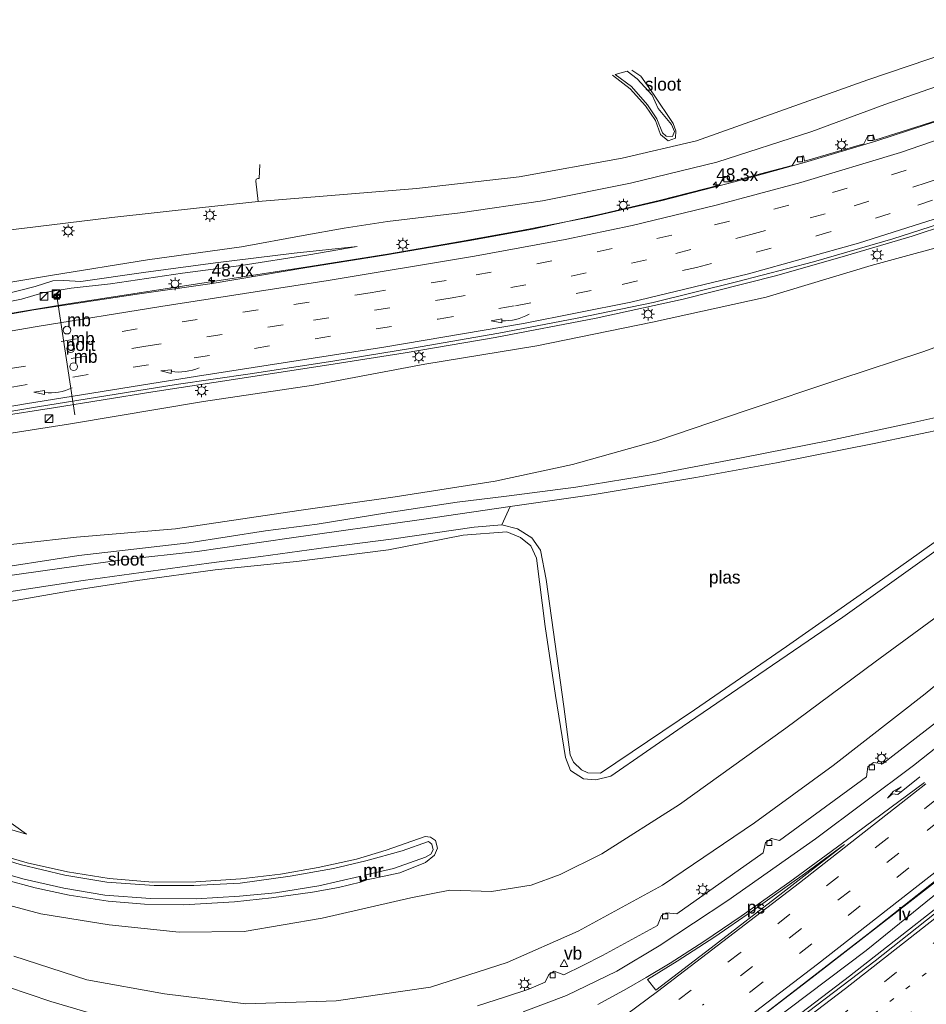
# Model space of a CAD drawing. Header units: millimetres. Extents: x 82463 to 85160, y 450000 to 452470.
# Tile 68 of 98: x 83995 to 84171, y 451341 to 451533. Entities that reach past the tile are written whole.
import ezdxf
from ezdxf.enums import TextEntityAlignment as Align

# ---------------------------------------------------------------- set-up
doc = ezdxf.new("R2010")
doc.units = ezdxf.units.MM
doc.linetypes.add('13strp', pattern=[4, 1, -3])
doc.linetypes.add('39strp', pattern=[12, 3, -9])
for name, color, linetype, lineweight in [('af-b5-muur', 8, 'muur', 18), ('af-bs-muur', 8, 'muur', 18), ('as-bs-kilometr', 13, 'Continuous', 18), ('bp-b5-boom', 93, 'Continuous', 18), ('bw-bs-drip', 8, 'Continuous', 18), ('bw-bs-portaal', 8, 'Continuous', 18), ('gr-bs-geleiderail', 213, 'geleiderail', 18), ('gw-bs-insteekwatergang', 93, 'Continuous', 18), ('gw-bs-kruinlijn', 93, 'Continuous', 18), ('gw-bs-teenlijn', 93, 'Continuous', 18), ('mk-b5-vlakmark', 8, 'Continuous', 18), ('mk-bs-13streep 0.45', 8, '13strp', 18), ('mk-bs-39streep 0.15', 8, '39strp', 18), ('mk-bs-pijlre750', 8, 'Continuous', 18), ('mk-bs-pijlverdrijf750', 8, 'Continuous', 18), ('mk-bs-streep 0.15', 8, 'Continuous', 18), ('og-b5-water', 153, 'Continuous', 18), ('og-bs-inrichtingselement', 253, 'Continuous', 18), ('og-bs-maaiveld', 253, 'Continuous', 18), ('og-bs-terreinafscheiding', 253, 'Continuous', 18), ('wh-bs-kolk', 8, 'Continuous', 18), ('wh-bs-waterlijn', 133, 'Continuous', 18), ('wm-bs-lichtmast', 8, 'Continuous', 18), ('wm-bs-lijnverlich', 8, 'lijnverlich', 18), ('wm-bs-verkeersbord', 8, 'Continuous', 18)]:
    doc.layers.add(name, color=color, linetype=linetype, lineweight=lineweight)
doc.styles.add('rtw_iso', font='iso-rtw.shx')
doc.linetypes.add('geleiderail', pattern='A,2,-1,[175,RTW.shx,S=0.5,R=0,X=0,Y=0],-1', length=4)
doc.linetypes.add('lijnverlich', pattern='A,0,-5,[22,RTW.shx,S=1,R=0,X=-0.625,Y=0],2.5,-0.5,[3,RTW.shx,S=0.5,R=0,X=0,Y=0],-0.5,2.5,[22,RTW.shx,S=1,R=180,X=0.625,Y=0],-5', length=16)
doc.linetypes.add('muur', pattern='A,8,-1,[6,RTW.shx,S=0.75,R=90,X=0,Y=0],-1', length=10)

# ---------------------------------------------------------------- blocks, each defined once
blk = doc.blocks.new('kolk')
blk.add_lwpolyline([(-0.5, -0.5), (0.5, -0.5), (0.5, 0.5), (-0.5, 0.5)], close=True)
blk = doc.blocks.new('verkeersbord')
for p, q in [((0, 0.75), (-0.75, -0.625)), ((0.75, -0.625), (0, 0.75)), ((-0.75, -0.625), (0.75, -0.625))]:
    blk.add_line(p, q)
blk = doc.blocks.new('dtbattr')
at = {"style": 'rtw_iso'}
blk.add_attdef('TAG', (0.59, 0.87), '', height=2.5, dxfattribs=at)
blk = doc.blocks.new('dtb')
blk.add_circle((0, 0), 0.75)
blk = doc.blocks.new('camera')
h = blk.add_hatch(color=256)
h.paths.add_polyline_path([(0.5, 0.5), (-0.5, 0.5), (0, 0)])
h.paths.add_polyline_path([(0, 0), (-0.5, -0.5), (0.5, -0.5)])
for p, q in [((-0.5, 0.5), (0.5, -0.5)), ((0.5, 0.5), (-0.5, -0.5))]:
    blk.add_line(p, q)
blk.add_lwpolyline([(-0.5, 0.5), (0.5, 0.5), (0.5, -0.5), (-0.5, -0.5)], close=True)
blk = doc.blocks.new('dtbattr-r')
at = {"style": 'rtw_iso'}
blk.add_attdef('TAG', text='', height=2.5, dxfattribs=at).set_placement((0, 0), align=Align.MIDDLE_CENTER)
blk = doc.blocks.new('dtbattr-l')
at = {"style": 'rtw_iso'}
blk.add_attdef('TAG', (0, 0), '', height=2.5, dxfattribs=at)
blk = doc.blocks.new('pijlr')
for p, q in [((0, 0, 0.1), (5.45, 0, 0.1)), ((5.45, -0.75, 0.1), (4.7, 0, 0.1)), ((6.2, -0.75, 0.1), (5.45, 0, 0.1)), ((4, -0.75, 0.1), (5.45, -0.75, 0.1)), ((5.7, -1.05, 0.1), (4, -0.75, 0.1)), ((7.5, -0.75, 0.1), (5.7, -1.05, 0.1)), ((7.5, -0.75, 0.1), (6.2, -0.75, 0.1))]:
    blk.add_line(p, q)
blk = doc.blocks.new('pijlvr')
for p, q in [((5.53, 0.37, 0.1), (5.37, -0.37, 0.1)), ((5.45, 0, 0.1), (5.45, 0, 0.1)), ((5.45, 0, 0.1), (5.45, 0, 0.1)), ((7.45, -0.45, 0.1), (5.53, 0.37, 0.1)), ((5.37, -0.37, 0.1), (7.45, -0.45, 0.1))]:
    blk.add_line(p, q)
blk.add_arc((2.72, -9.68, 0.1), 10.06, 74.2853, 105.7147)
blk = doc.blocks.new('kast')
blk.add_line((-0.75, -0.75), (0.75, 0.75))
blk.add_lwpolyline([(-0.75, 0.75), (0.75, 0.75), (0.75, -0.75), (-0.75, -0.75)], close=True)
blk = doc.blocks.new('lantaarnpaal')
for p, q in [((-0.75, 0), (-1.25, 0)), ((-0.88, 0.88), (-0.53, 0.53)), ((0, 0.75), (0, 1.25)), ((0.53, 0.53), (0.88, 0.88)), ((0.75, 0), (1.25, 0)), ((-0.53, -0.53), (-0.88, -0.88)), ((0, -0.75), (0, -1.25)), ((0.53, -0.53), (0.88, -0.88))]:
    blk.add_line(p, q)
blk.add_circle((0, 0), 0.75)
blk = doc.blocks.new('hecto')
for p, q in [((0, 0.625), (-0.625, 0)), ((0, -0.625), (0, 0.625)), ((-0.625, 0), (0.625, 0)), ((0.625, 0), (0, -0.625))]:
    blk.add_line(p, q)

msp = doc.modelspace()

# ---------------------------------------------------------------- linework, layer by layer
at = {"layer": 'af-b5-muur'}
msp.add_polyline3d([(84062.473, 451365.34, -2.272), (84061.262, 451364.933, -2.254), (84061.034, 451366.047, -3.094), (84061.23, 451366.087, -3.094), (84061.412, 451365.195, -3.094), (84062.247, 451365.476, -3.094), (84062.104, 451366.341, -3.094), (84062.302, 451366.373, -3.094)], close=True, dxfattribs=at)
at = {"layer": 'af-bs-muur'}
msp.add_polyline3d([(84062.203, 451366.357, -3.094), (84062.36, 451365.408, -2.272), (84061.337, 451365.064, -2.254), (84061.132, 451366.067, -3.094)], dxfattribs=at)
at = {"layer": 'bp-b5-boom'}
for points in [[(83977.333, 451489.98, 0.384), (83995.378, 451492.027, 0.36), (84012.892, 451494.209, 0.361), (84030.539, 451496.17, 0.334), (84041.317, 451497.301, 0.368), (84072.124, 451499.809, 0.059), (84092.085, 451502.135, -0.052), (84112.159, 451505.72, -0.321), (84126.563, 451509.086, -0.433), (84159.905, 451520.954, -1.036), (84175.617, 451526.278, -1.442)], [(84177.759, 451521.262, 2.517), (84163.196, 451516.148, 2.703), (84149.026, 451510.896, 2.879), (84130.52, 451504.982, 3.102), (84113.775, 451500.901, 3.352), (84096.657, 451497.418, 3.519), (84080.654, 451495.075, 3.784), (84066.527, 451493.441, 4.006), (84058.065, 451492.13, 4.308), (84050.104, 451490.698, 4.735), (84038.119, 451488.516, 5.134), (84019.794, 451485.984, 5.296), (84001.328, 451483.002, 5.611), (83979.699, 451479.319, 5.676)]]:
    msp.add_polyline3d(points, dxfattribs=at)
at = {"layer": 'bw-bs-portaal'}
msp.add_polyline3d([(84002.114, 451479.322, 11.131), (84005.695, 451455.794, 11.131)], dxfattribs=at)
at = {"layer": 'gr-bs-geleiderail'}
for points in [[(83984.881, 451474.188, 5.876), (84003.573, 451477.258, 5.769), (84051.809, 451484.709, 5.115), (84066.506, 451487.084, 4.934), (84080.666, 451489.499, 4.763), (84092.556, 451491.659, 4.605), (84105.817, 451494.277, 4.466), (84119.898, 451497.486, 4.229), (84133.756, 451501.049, 3.974), (84147.598, 451504.891, 3.747), (84161.696, 451509.106, 3.584), (84174.009, 451513.106, 3.459)], [(84181.878, 451494.967, 4.215), (84168.531, 451490.59, 4.289), (84155.581, 451486.729, 4.429), (84142.209, 451482.916, 4.475), (84123.982, 451478.304, 4.707), (84107.08, 451474.591, 4.841), (84087.465, 451470.862, 4.953), (84069.924, 451467.867, 5.273), (84056.306, 451465.704, 5.305), (84038.203, 451462.923, 5.379), (84020.865, 451460.289, 5.495), (84001.559, 451457.202, 5.602), (83990.643, 451455.483, 5.47)], [(84281.006, 451455.09, 3.519), (84258.857, 451435.466, 3.524), (84231.19, 451412.164, 3.775), (84207.664, 451392.843, 4.02), (84185.233, 451374.742, 4.118), (84159.994, 451354.857, 4.238), (84136.583, 451336.785, 4.28), (84129.064, 451331.014, 4.234), (84114.144, 451319.778, 4.157), (84098.98, 451308.628, 4.229), (84086.286, 451299.198, 4.166)], [(84284.033, 451452.167, 2.875), (84264.551, 451435.124, 3.478), (84251.042, 451423.693, 3.64), (84230.091, 451406.008, 3.89), (84205.796, 451385.887, 4.006), (84182.975, 451367.52, 4.169), (84156.336, 451346.634, 4.229), (84132.107, 451328.153, 4.266), (84115.766, 451315.832, 4.225), (84099.152, 451303.444, 4.229), (84081.967, 451290.855, 4.252), (84071.142, 451282.929, 4.265), (84060.615, 451275.335, 4.274), (84041.281, 451261.559, 4.211), (84020.012, 451246.493, 4.202), (84010.303, 451239.697, 4.154)]]:
    msp.add_polyline3d(points, dxfattribs=at)
at = {"layer": 'gw-bs-insteekwatergang'}
for points in [[(84114.031, 451522.87, -0.28), (84115.766, 451521.693, -0.267), (84118.245, 451518.17, -0.355), (84122.046, 451512.479, -0.388), (84122.567, 451511.032, -0.388), (84122.527, 451509.621, -0.314), (84121.07, 451509.092, -0.305), (84119.56, 451510.37, -0.271), (84118.611, 451513.061, -0.267), (84116.663, 451515.897, -0.318), (84113.669, 451519.225, -0.356), (84110.242, 451521.879, -0.415)], [(84184.84, 451457.874, -0.108), (84169.083, 451454.373, -0.103), (84152.463, 451450.837, -0.14), (84135.659, 451447.485, -0.256), (84119.036, 451444.326, -0.224), (84103.096, 451441.731, -0.205), (84089.628, 451440.001, -0.173), (84080.061, 451438.845, -0.164), (84066.37, 451436.768, -0.136), (84052.824, 451434.546, -0.261), (84042.797, 451433.272, -0.391), (84027.88, 451430.919, -0.446), (84006.471, 451428.47, -0.545), (83987.129, 451425.442, -0.635)], [(83985.828, 451418.256, -0.635), (84004.871, 451421.613, -0.694), (84017.9, 451423.617, -0.887), (84032.976, 451425.684, -0.581), (84048.769, 451427.311, -0.572), (84066.697, 451429.558, -0.595), (84081.188, 451432.39, -0.767), (84089.689, 451433.064, -0.692), (84092.362, 451431.965, -0.753), (84094.35, 451430.331, -0.743), (84095.455, 451427.933, -0.692), (84097.184, 451414.649, -0.613), (84099.143, 451401.234, -0.627), (84101.116, 451389.151, -0.627), (84102.07, 451386.655, -0.627), (84104.592, 451384.985, -0.632), (84107.039, 451384.847, -0.646), (84109.938, 451385.561, -0.613), (84123.833, 451395.156, -0.613), (84155.039, 451416.46, -0.669), (84173.677, 451429.734, -0.725)], [(84061.262, 451364.933, -2.254), (84056.968, 451363.858, -2.371), (84051.906, 451362.96, -2.425), (84043.917, 451361.852, -2.38), (84036.738, 451361.087, -2.375), (84026.85, 451360.525, -2.357), (84019.215, 451360.667, -2.285), (84012.168, 451361.203, -2.281), (84004.6, 451362.387, -2.285), (83997.983, 451363.826, -2.303), (83992.195, 451365.366, -2.29), (83986.599, 451367.121, -2.312), (83980.765, 451369.694, -2.29), (83975.936, 451372.034, -2.303), (83968.908, 451376.535, -2.344), (83959.713, 451383.219, -2.416), (83950.954, 451389.435, -2.528)], [(83989.446, 451370.695, -2.443), (83996.444, 451368.649, -2.447), (84004.231, 451366.898, -2.451), (84012.378, 451365.659, -2.429), (84020.86, 451364.912, -2.451), (84029.199, 451365.01, -2.425), (84037.962, 451365.549, -2.393), (84045.708, 451366.475, -2.384), (84053.018, 451367.78, -2.411), (84060.474, 451369.386, -2.425), (84066.208, 451371.146, -2.429), (84073.835, 451373.815, -2.443), (84074.883, 451373.653, -2.443), (84075.828, 451373.038, -2.384), (84076.206, 451371.538, -2.384), (84075.651, 451370.185, -2.276), (84073.909, 451368.75, -2.276), (84068.923, 451366.723, -2.281), (84062.473, 451365.34, -2.272)]]:
    msp.add_polyline3d(points, dxfattribs=at)
at = {"layer": 'gw-bs-kruinlijn'}
for points in [[(84179.358, 451489.975, 3.311), (84160.576, 451484.842, 3.566), (84140.129, 451478.699, 3.682), (84118.067, 451473.815, 3.886), (84095.543, 451469.263, 4.127), (84073.755, 451465.695, 4.382), (84052.08, 451461.605, 4.489), (84030.682, 451458.427, 4.693), (84004.845, 451454.086, 4.725), (83984.551, 451450.868, 4.647), (83963.828, 451446.899, 4.746), (83946.159, 451443.145, 4.859), (83925.31, 451437.06, 4.998), (83905.11, 451429.955, 5.079), (83888.368, 451424.244, 5.128), (83871.667, 451417.748, 5.299), (83856.969, 451411.204, 5.214), (83846.669, 451407.123, 5.169), (83844.724, 451407.191, 5.155), (83843.275, 451407.664, 5.173), (83842.585, 451408.757, 5.299)], [(84060.568, 451488.545, 3.991), (84048.324, 451487.27, 4.787), (84033.067, 451485.352, 5.097), (84019.064, 451483.526, 5.259), (84006.861, 451481.76, 5.308), (84003.534, 451481.932, 5.461), (84001.409, 451481.861, 5.614), (83997.973, 451480.777, 5.668), (83987.705, 451478.204, 5.713)], [(84189.966, 451417.101, 2.652), (84171.052, 451401.524, 2.773), (84153.167, 451387.581, 2.81), (84137.852, 451376.475, 2.824), (84119.968, 451364.309, 2.647), (84103.58, 451355.371, 2.578), (84089.76, 451349.261, 2.368), (84074.828, 451344.473, 2.323), (84056.533, 451341.831, 1.972), (84038.945, 451341.265, 1.451), (84023.126, 451343.177, 0.979), (84008.042, 451345.925, 0.547), (83993.795, 451350.503, 0.336)], [(83980.303, 451385.689, -1.552), (83996.308, 451374.283, -2.164)]]:
    msp.add_polyline3d(points, dxfattribs=at)
at = {"layer": 'gw-bs-teenlijn'}
for points in [[(84231.755, 451492.469, 0.022), (84228.015, 451490.193, -0.01), (84222.892, 451487.446, 0.064), (84214.13, 451483.81, 0.073), (84205.297, 451480.653, 0.064), (84170.64, 451468.09, 0.11), (84154.475, 451462.74, 0.157), (84136.258, 451456.688, 0.226), (84118.897, 451450.757, 0.101), (84102.447, 451446.145, -0.062), (84087.435, 451442.911, 0.008), (84067.981, 451439.893, -0.126), (84049.265, 451437.18, -0.293), (84025.236, 451433.662, -0.372), (84005.977, 451432.025, -0.159), (83985.077, 451429.678, -0.091), (83968.098, 451426.428, -0.145), (83951.39, 451422.004, -0.285), (83928.329, 451414.154, -0.374), (83913.029, 451407.554, -0.464), (83895.803, 451401.721, -0.572), (83865.784, 451392.092, -0.545), (83859.847, 451390.153, -0.559)], [(84060.568, 451488.545, 3.991), (84051.179, 451486.944, 4.18), (84038.064, 451484.887, 4.427), (84026.632, 451483.35, 4.764), (84012.604, 451481.304, 4.868), (84004.942, 451480.448, 4.98), (83999.463, 451479.575, 5.101), (83995.297, 451478.298, 5.119), (83986.76, 451476.619, 5.196)], [(84180.265, 451421.622, -0.354), (84161.338, 451407.79, -0.344), (84143.998, 451394.903, -0.228), (84123.306, 451380.003, -0.205), (84108.201, 451370.412, -0.303), (84100.079, 451366.405, -0.433), (84094.408, 451364.343, -0.665), (84086.699, 451363.116, -1.143), (84078.594, 451363.357, -1.836), (84071.012, 451361.898, -2.173), (84053.777, 451357.928, -2.344), (84038.59, 451355.31, -2.303), (84025.988, 451355.22, -2.209), (84012.329, 451356.589, -2.267), (83999.079, 451358.774, -2.186), (83988.145, 451361.649, -2.168)], [(83986.106, 451377.253, -2.155), (83996.308, 451374.283, -2.164)]]:
    msp.add_polyline3d(points, dxfattribs=at)
at = {"layer": 'mk-b5-vlakmark'}
msp.add_polyline3d([(84129.474, 451352.177, 2.962), (84118.681, 451343.896, 3.002), (84117.054, 451346.008, 3.002), (84122.839, 451349.564, 2.93), (84130.159, 451354.293, 2.903), (84137.515, 451359.349, 2.894), (84147.606, 451366.51, 2.962), (84155.388, 451372.227, 2.948), (84143.413, 451362.902, 2.975)], close=True, dxfattribs=at)
at = {"layer": 'mk-bs-13streep 0.45'}
msp.add_line((84151.554, 451331.847, 3.161), (84186.891, 451359.441, 3.03), dxfattribs=at)
at = {"layer": 'mk-bs-39streep 0.15'}
for p, q in [((84201.88, 451399.418, 2.889), (84165.97, 451370.576, 3.08)), ((84137.183, 451343.661, 3.293), (84184.952, 451381.043, 3.148)), ((84165.97, 451370.576, 3.08), (84127.766, 451341.001, 3.22)), ((84205.901, 451369.646, 2.889), (84168.206, 451339.55, 3.071)), ((84153.688, 451338.172, 3.266), (84182.16, 451360.436, 3.22)), ((84108.199, 451321.758, 3.27), (84137.183, 451343.661, 3.293))]:
    msp.add_line(p, q, dxfattribs=at)
for points in [[(83837.883, 451413.929, 5.431), (83846.719, 451418.803, 5.486), (83855.708, 451423.485, 5.504), (83867.729, 451429.236, 5.572), (83880.033, 451434.766, 5.518), (83891.377, 451439.248, 5.554), (83902.715, 451443.261, 5.491), (83918.522, 451448.315, 5.377), (83934.526, 451452.711, 5.309), (83957.559, 451458.206, 5.118), (83972.313, 451461.108, 5.064), (83993.096, 451464.821, 4.869), (84019.497, 451469.151, 4.673), (84052.109, 451474.232, 4.306), (84078.661, 451478.513, 3.988), (84090.462, 451480.57, 3.929), (84102.215, 451482.805, 3.783), (84122.604, 451487.216, 3.47), (84137.143, 451490.865, 3.352), (84157.245, 451496.495, 3.248), (84171.472, 451501, 3.116), (84182.873, 451504.859, 2.98), (84203.704, 451512.632, 2.884), (84216.124, 451517.699, 2.374)], [(83958.305, 451454.721, 5), (83972.985, 451457.615, 4.932), (83993.462, 451461.211, 4.864), (84017.031, 451465.064, 4.691), (84040.601, 451468.734, 4.496), (84076.352, 451474.438, 4.142), (84091.419, 451477.042, 4.001), (84112.164, 451481.184, 3.733), (84126.625, 451484.493, 3.57), (84138.21, 451487.439, 3.479), (84149.915, 451490.623, 3.461), (84169.671, 451496.594, 3.311), (84183.871, 451501.342, 3.239), (84195.193, 451505.46, 3.157), (84207.706, 451510.262, 3.166), (84219.063, 451514.924, 2.376)], [(84178.434, 451507.121, 2.821), (84167.357, 451503.387, 2.966), (84155.904, 451499.886, 3.021), (84144.556, 451496.571, 3.152), (84133.02, 451493.502, 3.27), (84121.812, 451490.793, 3.361), (84110.214, 451488.152, 3.575), (84098.474, 451485.74, 3.693), (84077.934, 451481.958, 4.01), (84063.122, 451479.564, 4.178), (84041.354, 451476.22, 4.401), (84017.825, 451472.527, 4.678), (83994.741, 451468.746, 4.905)], [(84272.011, 451463.754, 1.961), (84247.203, 451441.933, 2.281), (84211.405, 451411.895, 2.689), (84182.685, 451388.556, 2.939), (84163.691, 451373.416, 3.048), (84135.09, 451351.165, 3.125), (84115.891, 451336.592, 3.116), (84104.03, 451327.646, 3.098)]]:
    msp.add_polyline3d(points, dxfattribs=at)
at = {"layer": 'mk-bs-streep 0.15'}
for points in [[(83835.369, 451420.805, 5.547), (83847.605, 451427.426, 5.849), (83858.391, 451432.796, 5.867), (83867.395, 451437.031, 5.876), (83879.645, 451442.426, 5.849), (83893.367, 451447.614, 5.858), (83905.959, 451451.912, 5.79), (83919.411, 451456.015, 5.781), (83935.227, 451460.33, 5.541), (83955.394, 451465.098, 5.4), (83975.389, 451469.04, 5.15), (83998.385, 451473.015, 4.964), (84022.378, 451476.885, 4.664), (84054.957, 451481.929, 4.174), (84083.448, 451486.663, 3.697), (84101.078, 451489.941, 3.547), (84114.1, 451492.649, 3.402), (84130.426, 451496.582, 3.116), (84146.862, 451500.977, 2.934), (84166.251, 451506.823, 2.753), (84184.196, 451512.981, 2.544), (84202.411, 451519.804, 2.399), (84210.458, 451523.049, 2.374)], [(83988.505, 451456.666, 4.778), (83996.08, 451457.946, 4.714), (84029.558, 451463.307, 4.605), (84065.785, 451468.957, 4.306), (84092.943, 451473.61, 4.001), (84113.813, 451477.755, 3.82), (84136.693, 451483.235, 3.561), (84158.101, 451489.208, 3.484), (84179.533, 451496.025, 3.275), (84195.277, 451501.629, 3.193), (84210.963, 451507.734, 3.189), (84221.967, 451512.181, 2.374)], [(84006.277, 451243.723, 3.251), (84022.164, 451254.9, 3.189), (84049.859, 451274.606, 3.184), (84075.233, 451292.898, 3.216), (84100.353, 451311.337, 3.261), (84127.09, 451331.394, 3.266), (84150.145, 451348.987, 3.307), (84173.887, 451367.525, 3.27), (84196.606, 451385.717, 3.193), (84222.547, 451406.96, 2.98), (84249.576, 451429.606, 2.703), (84270.759, 451447.898, 2.494), (84280.111, 451455.953, 1.961)], [(84285.267, 451450.961, 2.522), (84260.378, 451429.64, 2.626), (84218.89, 451394.829, 2.921), (84176.862, 451360.926, 3.225), (84155.6, 451344.264, 3.32), (84144.411, 451335.71, 3.293)], [(84189.051, 451403.631, 2.639), (84168.788, 451387.628, 2.803), (84149.722, 451373.375, 2.848), (84132.69, 451361.384, 2.848), (84119.322, 451352.524, 2.862), (84111.129, 451347.623, 2.749), (84101.278, 451342.901, 2.777), (84092.905, 451339.7, 2.714)], [(83995.691, 451254.428, 2.844), (84027.368, 451276.701, 2.866), (84054.518, 451296.231, 2.948), (84080.032, 451314.763, 2.993), (84119.032, 451343.656, 3.002), (84146.604, 451364.817, 3.007), (84171.177, 451384.068, 2.93)], [(84170.965, 451384.307, 2.925), (84155.954, 451373.207, 2.934), (84144.74, 451364.967, 2.925), (84135.305, 451358.273, 2.925), (84128.017, 451353.375, 2.916), (84121.49, 451349.186, 2.966), (84116.8, 451346.35, 2.934), (84112.967, 451344.18, 2.957), (84107.386, 451341.145, 2.858)]]:
    msp.add_polyline3d(points, dxfattribs=at)
at = {"layer": 'og-b5-water'}
for points in [[(84122.318, 451510.939, -0.505), (84121.93, 451509.976, -0.505), (84120.673, 451510.015, -0.505), (84120.005, 451510.651, -0.505), (84118.899, 451513.372, -0.505), (84117.048, 451516.142, -0.505), (84113.93, 451519.674, -0.505), (84110.775, 451522.018, -0.505), (84113.109, 451522.629, -0.505), (84115.086, 451521.146, -0.505), (84117.972, 451517.966, -0.505), (84119.164, 451515.425, -0.505), (84121.732, 451512.258, -0.505)], [(83964.029, 451415.901, -1.27), (83953.572, 451413.514, -1.27), (83952.988, 451414.024, -1.27), (83952.645, 451415.213, -1.27), (83953.136, 451416.08, -1.27), (83964.236, 451418.923, -1.27), (83978.13, 451421.79, -1.27), (83990.616, 451424.262, -1.27), (84003.169, 451425.974, -1.27), (84015.407, 451427.678, -1.27), (84029.457, 451429.25, -1.27), (84047.398, 451431.812, -1.27), (84073.133, 451435.461, -1.27), (84090.35, 451437.967, -1.27), (84088.725, 451434.435, -1.27), (84083.353, 451433.964, -1.27), (84067.724, 451431.713, -1.27), (84055.011, 451430.082, -1.27), (84041.851, 451428.254, -1.27), (84031.716, 451426.989, -1.27), (84007.31, 451423.589, -1.27), (83990.633, 451421.045, -1.27), (83976.606, 451418.633, -1.27)]]:
    msp.add_polyline3d(points, close=True, dxfattribs=at)
for points in [[(84175.458, 451432.867, -1.27), (84162.79, 451423.855, -1.27), (84144.089, 451410.775, -1.27), (84126.235, 451398.422, -1.27), (84107.941, 451386.129, -1.27), (84105.474, 451386.215, -1.27), (84104.244, 451386.763, -1.27), (84102.677, 451388.245, -1.27), (84102.054, 451389.662, -1.27), (84100.809, 451399.063, -1.27), (84097.337, 451423.761, -1.27), (84096.255, 451429.521, -1.27), (84094.573, 451431.866, -1.27), (84091.756, 451433.641, -1.27), (84088.725, 451434.435, -1.27), (84090.35, 451437.967, -1.27), (84106.703, 451440.313, -1.27), (84126.478, 451443.6, -1.27), (84142.16, 451446.48, -1.27), (84161.161, 451450.239, -1.27), (84176.049, 451453.369, -1.27)], [(83988.191, 451370.464, -3.094), (83995.021, 451368.34, -3.094), (84003.739, 451366.276, -3.094), (84011.895, 451364.906, -3.094), (84021.099, 451364.271, -3.094), (84028.84, 451364.26, -3.094), (84037.85, 451364.733, -3.094), (84047.593, 451366.103, -3.094), (84055.96, 451367.583, -3.094), (84062.283, 451369.078, -3.094), (84069.36, 451371.017, -3.094), (84074.465, 451372.802, -3.094), (84075.148, 451372.325, -3.094), (84075.402, 451371.233, -3.094), (84074.915, 451370.395, -3.094), (84073.902, 451369.796, -3.094), (84067.666, 451367.605, -3.094), (84062.302, 451366.373, -3.094), (84062.104, 451366.341, -3.094), (84062.247, 451365.476, -3.094), (84061.412, 451365.195, -3.094), (84061.23, 451366.087, -3.094), (84061.034, 451366.047, -3.094), (84053.108, 451364.174, -3.094), (84044.688, 451362.831, -3.094), (84037.727, 451362.204, -3.094), (84029.308, 451361.706, -3.094), (84020.4, 451361.731, -3.094), (84011.536, 451362.391, -3.094), (84003.521, 451363.753, -3.094), (83995.813, 451365.469, -3.094), (83987.501, 451367.844, -3.094)]]:
    msp.add_polyline3d(points, dxfattribs=at)
at = {"layer": 'og-bs-maaiveld'}
msp.add_polyline3d([(84061.034, 451366.047, -3.094), (84061.262, 451364.933, -2.254), (84062.473, 451365.34, -2.272), (84062.302, 451366.373, -3.094)], dxfattribs=at)
at = {"layer": 'og-bs-terreinafscheiding'}
for points in [[(84194.015, 451532.673, -1.322), (84188.55, 451530.549, -1.499), (84175.617, 451526.278, -1.442), (84159.905, 451520.954, -1.036), (84126.563, 451509.086, -0.433)], [(83979.699, 451479.319, 5.676), (84001.328, 451483.002, 5.611), (84019.794, 451485.984, 5.296), (84038.119, 451488.516, 5.134), (84050.104, 451490.698, 4.735), (84058.065, 451492.13, 4.308), (84066.527, 451493.441, 4.006), (84080.654, 451495.075, 3.784), (84096.657, 451497.418, 3.519), (84113.775, 451500.901, 3.352), (84130.52, 451504.982, 3.102), (84149.026, 451510.896, 2.879), (84163.196, 451516.148, 2.703), (84177.759, 451521.262, 2.517)], [(84173.366, 451513.06, 2.703), (84161.299, 451509.228, 2.814), (84160.958, 451510.251, 2.814), (84159.826, 451509.94, 2.814), (84159.137, 451508.549, 2.814), (84147.628, 451505.156, 2.972), (84147.418, 451506.167, 2.972), (84146.168, 451505.855, 2.972), (84145.184, 451504.327, 2.972), (84133.172, 451501.121, 3.069), (84132.969, 451502.236, 3.083), (84131.877, 451501.905, 3.083), (84130.985, 451500.502, 3.083), (84119.583, 451497.591, 3.478), (84108.339, 451494.93, 3.519), (84094.668, 451491.947, 3.566), (84082.188, 451489.65, 3.714), (84065.929, 451486.888, 3.918), (84050.398, 451484.401, 4.071), (84032.372, 451481.386, 4.294), (84017.831, 451479.299, 4.716), (83997.679, 451476.207, 4.823), (83983.218, 451473.621, 4.827)], [(84126.563, 451509.086, -0.433), (84112.159, 451505.72, -0.321), (84092.085, 451502.135, -0.052), (84072.124, 451499.809, 0.059), (84041.317, 451497.301, 0.368)], [(83905.023, 451488.376, 0.301), (83906.434, 451486.822, 0.29), (83909.011, 451485.217, 0.283), (83912.829, 451484.406, 0.279), (83914.782, 451484.577, 0.265), (83916.444, 451485.033, 0.245), (83917.432, 451480.678, 0.446), (83938.286, 451484.694, 0.383), (83956.82, 451487.565, 0.418), (83977.333, 451489.98, 0.384), (83995.378, 451492.027, 0.36), (84012.892, 451494.209, 0.361), (84030.539, 451496.17, 0.334), (84041.317, 451497.301, 0.368), (84040.864, 451501.284, 0.259), (84040.975, 451501.661, 0.233), (84041.274, 451501.813, 0.244), (84041.522, 451501.809, 0.253), (84041.668, 451504.499, 0.255)], [(84180.953, 451495.236, 3.306), (84164.766, 451490.02, 3.431), (84149.369, 451485.555, 3.645), (84134.399, 451481.661, 3.723), (84118.15, 451477.669, 3.816), (84103.396, 451474.621, 3.918), (84088.177, 451471.724, 4.09), (84071.331, 451468.788, 4.192), (84055.889, 451466.285, 4.419), (84039.765, 451463.815, 4.544), (84025.418, 451461.744, 4.596), (83998.444, 451457.36, 4.702), (83982.743, 451454.714, 4.652)], [(84280.307, 451454.155, 2.485), (84255.16, 451432.499, 2.62), (84231.053, 451412.053, 2.861), (84205.965, 451391.446, 2.754), (84177.708, 451368.557, 2.601), (84149.067, 451346.386, 2.545), (84126.709, 451329.223, 2.439), (84097.629, 451307.482, 2.741), (84077.151, 451292.752, 2.782), (84070.408, 451287.863, 2.898), (84051.821, 451274.463, 3.245), (84031.399, 451259.901, 3.29), (84007.115, 451242.885, 3.28)], [(84010.356, 451239.644, 2.942), (84023.347, 451248.757, 3.047), (84047.406, 451265.589, 2.903), (84072.775, 451283.892, 2.822), (84098.412, 451302.722, 2.683), (84117.071, 451316.32, 2.656), (84130.654, 451326.28, 2.439), (84143.526, 451336.065, 2.272), (84161.331, 451349.641, 2.244), (84184.418, 451367.893, 2.355), (84203.031, 451382.984, 2.309), (84221.296, 451397.964, 2.156), (84241.86, 451415.131, 2.197), (84262.267, 451432.586, 2.276), (84283.268, 451451.245, 2.522)], [(84179.356, 451400.795, 2.717), (84162.781, 451387.95, 2.884), (84161.026, 451388.164, 2.893), (84159.894, 451387.347, 2.893), (84159.655, 451385.415, 2.893), (84142.715, 451373.027, 2.926), (84141.151, 451373.384, 2.926), (84140.006, 451372.653, 2.926), (84139.533, 451370.633, 2.926), (84122.781, 451358.726, 2.93), (84120.718, 451358.979, 2.926), (84119.796, 451358.451, 2.926), (84119.038, 451356.513, 2.926), (84108.319, 451350.683, 2.87), (84104.481, 451348.723, 2.773), (84100.765, 451346.885, 2.741), (84098.914, 451347.575, 2.728), (84097.895, 451346.989, 2.728), (84097.186, 451345.447, 2.701), (84093.957, 451344.133, 2.746), (84089.43, 451342.601, 2.633), (84083.97, 451340.895, 2.602)], [(84010.469, 451338.948, 1.069), (84001.013, 451341.718, 0.785), (83992.593, 451344.568, 0.543), (83983.768, 451348.217, 0.372), (83977.683, 451351.225, 0.223), (83970.752, 451355.242, 0.053), (83965.187, 451359.158, -0.064), (83958.725, 451363.807, -0.159), (83953.492, 451367.885, -0.204), (83948.677, 451371.341, -0.204), (83942.223, 451376.186, -0.289), (83937.136, 451379.526, -0.352), (83931.7, 451382.573, -0.374), (83925.747, 451385.288, -0.392), (83919.888, 451387.547, -0.46), (83913.431, 451389.376, -0.568), (83908.488, 451390.518, -0.635), (83902.571, 451391.56, -0.667), (83895.582, 451392.198, -0.725), (83888.379, 451391.894, -0.739), (83880.573, 451390.984, -0.739), (83874.27, 451389.579, -0.784), (83868.108, 451387.959, -0.766), (83863.586, 451386.414, -0.797)]]:
    msp.add_polyline3d(points, dxfattribs=at)
at = {"layer": 'wh-bs-waterlijn'}
for points in [[(84113.109, 451522.629, -0.505), (84115.086, 451521.146, -0.505), (84117.972, 451517.966, -0.505), (84119.164, 451515.425, -0.505), (84121.732, 451512.258, -0.505), (84122.318, 451510.939, -0.505), (84121.93, 451509.976, -0.505), (84120.673, 451510.015, -0.505), (84120.005, 451510.651, -0.505), (84118.899, 451513.372, -0.505), (84117.048, 451516.142, -0.505), (84113.93, 451519.674, -0.505), (84110.775, 451522.018, -0.505)], [(83990.616, 451424.262, -1.27), (84003.169, 451425.974, -1.27), (84015.407, 451427.678, -1.27), (84029.457, 451429.25, -1.27), (84047.398, 451431.812, -1.27), (84073.133, 451435.461, -1.27), (84090.35, 451437.967, -1.27), (84106.703, 451440.313, -1.27), (84126.478, 451443.6, -1.27), (84142.16, 451446.48, -1.27), (84161.161, 451450.239, -1.27), (84176.049, 451453.369, -1.27)], [(84175.458, 451432.867, -1.27), (84162.79, 451423.855, -1.27), (84144.089, 451410.775, -1.27), (84126.235, 451398.422, -1.27), (84107.941, 451386.129, -1.27), (84105.474, 451386.215, -1.27), (84104.244, 451386.763, -1.27), (84102.677, 451388.245, -1.27), (84102.054, 451389.662, -1.27), (84100.809, 451399.063, -1.27), (84097.337, 451423.761, -1.27), (84096.255, 451429.521, -1.27), (84094.573, 451431.866, -1.27), (84091.756, 451433.641, -1.27), (84088.725, 451434.435, -1.27), (84083.353, 451433.964, -1.27), (84067.724, 451431.713, -1.27), (84055.011, 451430.082, -1.27), (84041.851, 451428.254, -1.27), (84031.716, 451426.989, -1.27), (84007.31, 451423.589, -1.27), (83990.633, 451421.045, -1.27)], [(84028.84, 451364.26, -3.094), (84037.85, 451364.733, -3.094), (84047.593, 451366.103, -3.094), (84055.96, 451367.583, -3.094), (84062.283, 451369.078, -3.094), (84069.36, 451371.017, -3.094), (84074.465, 451372.802, -3.094), (84075.148, 451372.325, -3.094), (84075.402, 451371.233, -3.094), (84074.915, 451370.395, -3.094), (84073.902, 451369.796, -3.094), (84067.666, 451367.605, -3.094), (84062.302, 451366.373, -3.094), (84062.104, 451366.341, -3.094), (84062.247, 451365.476, -3.094), (84061.412, 451365.195, -3.094), (84061.23, 451366.087, -3.094), (84061.034, 451366.047, -3.094), (84053.108, 451364.174, -3.094), (84044.688, 451362.831, -3.094), (84037.727, 451362.204, -3.094), (84029.308, 451361.706, -3.094), (84020.4, 451361.731, -3.094), (84011.536, 451362.391, -3.094), (84003.521, 451363.753, -3.094), (83995.813, 451365.469, -3.094), (83987.501, 451367.844, -3.094)], [(83988.191, 451370.464, -3.094), (83995.021, 451368.34, -3.094), (84003.739, 451366.276, -3.094), (84011.895, 451364.906, -3.094), (84021.099, 451364.271, -3.094), (84028.84, 451364.26, -3.094)]]:
    msp.add_polyline3d(points, dxfattribs=at)
at = {"layer": 'wm-bs-lijnverlich'}
msp.add_polyline3d([(84316.159, 451483.841, 2.024), (84296.8, 451466.117, 2.374), (84229.533, 451408.304, 3.009), (84159.57, 451351.646, 3.083), (84087.824, 451297.461, 3.172), (84014.618, 451245.163, 3.325), (84008.842, 451241.158, 3.313)], dxfattribs=at)

# ---------------------------------------------------------------- block references
at = {"layer": 'af-b5-muur'}
ref = msp.add_blockref('dtbattr-r', (84061.75, 451365.203125, -2.818), dxfattribs=at)
ref.add_attrib('TAG', 'mr', dxfattribs={"layer": '0', "height": 2.5, "style": 'rtw_iso'}).set_placement((84061.75, 451365.203125, -2.818), align=Align.BOTTOM_LEFT)
at = {"layer": 'af-bs-muur'}
ref = msp.add_blockref('dtbattr-l', (84061.811895, 451365.223691, -2.262356), dxfattribs=at)
ref.add_attrib('TAG', 'mr', dxfattribs={"layer": '0', "height": 2.5, "style": 'rtw_iso'}).set_placement((84061.811895, 451365.223691, -2.262356), align=Align.BOTTOM_LEFT)
at = {"layer": 'as-bs-kilometr'}
ref = msp.add_blockref('dtbattr', (84130.43, 451500.54, 3.08), dxfattribs=at)
ref.add_attrib('TAG', '48.3x', dxfattribs={"layer": '0', "height": 2.5, "style": 'rtw_iso'}).set_placement((84130.43, 451500.54, 3.08), align=Align.BOTTOM_LEFT)
for p in [(84130.43, 451500.54, 3.08), (84032.28, 451481.95, 4.4)]:
    msp.add_blockref('hecto', p, dxfattribs=at)
ref = msp.add_blockref('dtbattr', (84032.28, 451481.95, 4.4), dxfattribs=at)
ref.add_attrib('TAG', '48.4x', dxfattribs={"layer": '0', "height": 2.5, "style": 'rtw_iso'}).set_placement((84032.28, 451481.95, 4.4), align=Align.BOTTOM_LEFT)
at = {"layer": 'bw-bs-drip'}
ref = msp.add_blockref('dtbattr', (84004.162, 451472.289, 11.15), dxfattribs=at)
ref.add_attrib('TAG', 'mb', dxfattribs={"layer": '0', "height": 2.5, "style": 'rtw_iso'}).set_placement((84004.162, 451472.289, 11.15), align=Align.BOTTOM_LEFT)
for p in [(84004.162, 451472.289, 11.15), (84004.893, 451468.672, 11.15), (84005.46, 451465.178, 11.15)]:
    msp.add_blockref('dtb', p, dxfattribs=at)
ref = msp.add_blockref('dtbattr', (84004.893, 451468.672, 11.15), dxfattribs=at)
ref.add_attrib('TAG', 'mb', dxfattribs={"layer": '0', "height": 2.5, "style": 'rtw_iso'}).set_placement((84004.893, 451468.672, 11.15), align=Align.BOTTOM_LEFT)
ref = msp.add_blockref('dtbattr', (84005.46, 451465.178, 11.15), dxfattribs=at)
ref.add_attrib('TAG', 'mb', dxfattribs={"layer": '0', "height": 2.5, "style": 'rtw_iso'}).set_placement((84005.46, 451465.178, 11.15), align=Align.BOTTOM_LEFT)
at = {"layer": 'bw-bs-portaal'}
ref = msp.add_blockref('dtbattr-l', (84003.913497, 451467.498884, 11.131), dxfattribs=at)
ref.add_attrib('TAG', 'port', dxfattribs={"layer": '0', "height": 2.5, "style": 'rtw_iso'}).set_placement((84003.913497, 451467.498884, 11.131), align=Align.BOTTOM_LEFT)
at = {"layer": 'mk-b5-vlakmark'}
ref = msp.add_blockref('dtbattr-r', (84136.382812, 451358.0625, 2.954), dxfattribs=at)
ref.add_attrib('TAG', 'ps', dxfattribs={"layer": '0', "height": 2.5, "style": 'rtw_iso'}).set_placement((84136.382812, 451358.0625, 2.954), align=Align.BOTTOM_LEFT)
at = {"layer": 'mk-bs-pijlre750', "rotation": 219.1}
msp.add_blockref('pijlr', (84170.008, 451385.424, 2.853), dxfattribs=at)
at = {"layer": 'mk-bs-pijlverdrijf750'}
for p, rotation in [((84094.017, 451475.378, 3.974), 193.4), ((84029.843, 451464.989, 4.601), 188.1), ((84005.14, 451461.066, 4.687), 189.7)]:
    msp.add_blockref('pijlvr', p, dxfattribs=dict(at, rotation=rotation))
at = {"layer": 'og-b5-water'}
ref = msp.add_blockref('dtbattr-r', (84116.546875, 451518.125, -0.505), dxfattribs=at)
ref.add_attrib('TAG', 'sloot', dxfattribs={"layer": '0', "height": 2.5, "style": 'rtw_iso'}).set_placement((84116.546875, 451518.125, -0.505), align=Align.BOTTOM_LEFT)
ref = msp.add_blockref('dtbattr-r', (84012.105469, 451425.75, -1.27), dxfattribs=at)
ref.add_attrib('TAG', 'sloot', dxfattribs={"layer": '0', "height": 2.5, "style": 'rtw_iso'}).set_placement((84012.105469, 451425.75, -1.27), align=Align.BOTTOM_LEFT)
ref = msp.add_blockref('dtbattr-r', (84129.019531, 451422.25, -1.27), dxfattribs=at)
ref.add_attrib('TAG', 'plas', dxfattribs={"layer": '0', "height": 2.5, "style": 'rtw_iso'}).set_placement((84129.019531, 451422.25, -1.27), align=Align.BOTTOM_LEFT)
at = {"layer": 'og-bs-inrichtingselement'}
for name, p in [('kast', (83999.69, 451478.873, 6.409)), ('kast', (84002.049, 451479.356, 6.396)), ('kast', (84002.14, 451479.322, 6.409)), ('camera', (84002.187, 451478.795, 11.131)), ('kast', (84000.66, 451455.044, 5.254))]:
    msp.add_blockref(name, p, dxfattribs=at)
at = {"layer": 'wh-bs-kolk'}
for p in [(84160.436, 451509.671, 2.675), (84146.706, 451505.514, 2.884), (84132.438, 451501.653, 3.227), (84160.698, 451387.245, 2.355), (84140.76, 451372.535, 2.411), (84120.508, 451358.264, 2.402), (84098.621, 451346.808, 2.773)]:
    msp.add_blockref('kolk', p, dxfattribs=at)
at = {"layer": 'wm-bs-lichtmast'}
for p in [(84154.804, 451508.317, 2.902), (84112.374, 451496.588, 3.515), (84031.956, 451494.61, 0.459), (84004.386, 451491.596, 0.62), (84069.475, 451488.97, 4.048), (84161.718, 451486.914, 3.501), (84025.169, 451481.283, 4.6), (84117.169, 451475.409, 3.867), (84072.604, 451467.109, 4.364), (84030.348, 451460.533, 4.619), (84162.584, 451389.046, 2.916), (84127.794, 451363.455, 2.981), (84093.155, 451345.103, 2.723)]:
    msp.add_blockref('lantaarnpaal', p, dxfattribs=at)
at = {"layer": 'wm-bs-lijnverlich'}
ref = msp.add_blockref('dtbattr-l', (84165.82505, 451356.711515, 3.076384), dxfattribs=at)
ref.add_attrib('TAG', 'lv', dxfattribs={"layer": '0', "height": 2.5, "style": 'rtw_iso'}).set_placement((84165.82505, 451356.711515, 3.076384), align=Align.BOTTOM_LEFT)
at = {"layer": 'wm-bs-verkeersbord'}
ref = msp.add_blockref('dtbattr', (84100.828, 451349.11, 2.744), dxfattribs=at)
ref.add_attrib('TAG', 'vb', dxfattribs={"layer": '0', "height": 2.5, "style": 'rtw_iso'}).set_placement((84100.828, 451349.11, 2.744), align=Align.BOTTOM_LEFT)
msp.add_blockref('verkeersbord', (84100.828, 451349.11, 2.744), dxfattribs=at)

doc.saveas('drawing.dxf')
